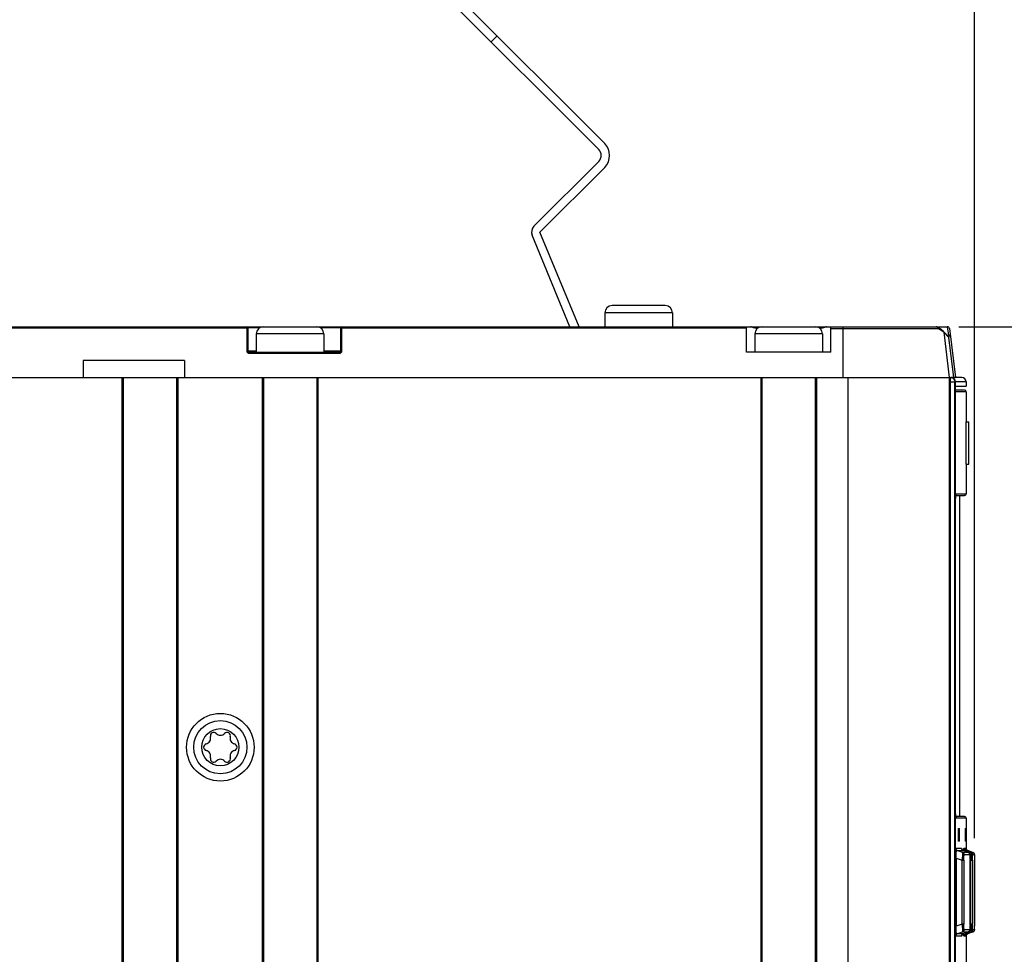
# Model space of a CAD drawing. Header units: millimetres. Extents: x 0 to 594, y 0 to 420.
# Tile 31 of 80: x 225 to 249, y 251 to 273. Entities that reach past the tile are written whole.
import ezdxf

# ---------------------------------------------------------------- set-up
doc = ezdxf.new("R2010")
doc.units = ezdxf.units.MM
doc.header["$LTSCALE"] = 32.67
doc.layers.get('0').update_dxf_attribs({"linetype": 'CONTINUOUS'})
doc.styles.get("Standard").update_dxf_attribs({"font": 'myriadpro-light.otf'})
doc.dimstyles.new('DIMSTYLE_2', dxfattribs={"dimtxt": 2.6, "dimasz": 3.5, "dimexe": 1, "dimexo": 0, "dimgap": 0.65, "dimtad": 1, "dimdec": 1, "dimdsep": 46, "dimtxsty": 'STANDARD', "dimblk": '_FILLED', "dimblk1": '_FILLED', "dimblk2": '_FILLED', "dimcen": 0.09, "dimclrt": 5, "dimadec": 0, "dimazin": 0, "dimtp": 0.5, "dimtm": 0.5, "dimtfac": 1, "dimtdec": 1, "dimtofl": 0, "dimtmove": 0, "dimatfit": 3, "dimldrblk": '_FILLED', "dimfxl": 1, "dimtolj": 1, "dimarcsym": 0})
doc.dimstyles.new('DIMSTYLE_4', dxfattribs={"dimtxt": 2.6, "dimasz": 3.5, "dimexe": 1, "dimexo": 0, "dimgap": 0.65, "dimtad": 1, "dimdec": 1, "dimdsep": 46, "dimtxsty": 'STANDARD', "dimblk": '_FILLED', "dimblk1": '_FILLED', "dimblk2": '_FILLED', "dimcen": 0.09, "dimclrt": 5, "dimadec": 0, "dimazin": 0, "dimtp": 0.8, "dimtm": 0.8, "dimtfac": 1, "dimtdec": 1, "dimtofl": 0, "dimtmove": 0, "dimatfit": 3, "dimldrblk": '_FILLED', "dimfxl": 1, "dimtolj": 1, "dimarcsym": 0})

# ---------------------------------------------------------------- blocks, each defined once
blk = doc.blocks.new('_FILLED')
at = {"color": 0, "linetype": 'BYBLOCK'}
blk.add_solid([(0, 0), (-1, 0.1429), (-1, -0.1429)], dxfattribs=at)
blk = doc.blocks.new('*D9')
at = {"color": 2, "linetype": 'CONTINUOUS'}
for p, q in [((199.576, 273.39), (199.576, 293.263)), ((247.978, 253.442), (247.978, 293.263)), ((199.576, 292.263), (223.777, 292.263)), ((247.978, 292.263), (223.777, 292.263))]:
    blk.add_line(p, q, dxfattribs=at)
at = {"color": 2, "linetype": 'CONTINUOUS', "xscale": 3.5, "yscale": 3.5, "zscale": 3.5, "rotation": 180}
blk.add_blockref('_FILLED', (199.576, 292.263), dxfattribs=at)
at = {"color": 2, "linetype": 'CONTINUOUS', "xscale": 3.5, "yscale": 3.5, "zscale": 3.5}
blk.add_blockref('_FILLED', (247.978, 292.263), dxfattribs=at)
at = {"color": 5, "linetype": 'CONTINUOUS', "insert": (225.154, 295.513), "char_height": 2.6, "width": 8.34466, "attachment_point": 3, "line_spacing_factor": 0.9}
blk.add_mtext('242\\P[9.53]\\P ', dxfattribs=at)
blk = doc.blocks.new('*D10')
at = {"color": 2, "linetype": 'CONTINUOUS'}
for p, q in [((236.394, 273.841), (271.285, 273.841)), ((270.285, 273.841), (270.285, 213.592)), ((270.285, 153.343), (270.285, 213.592)), ((211.719, 153.343), (271.285, 153.343))]:
    blk.add_line(p, q, dxfattribs=at)
at = {"color": 2, "linetype": 'CONTINUOUS', "xscale": 3.5, "yscale": 3.5, "zscale": 3.5}
for p, rotation in [((270.285, 273.841), 90), ((270.285, 153.343), 270)]:
    blk.add_blockref('_FILLED', p, dxfattribs=dict(at, rotation=rotation))
at = {"color": 5, "linetype": 'CONTINUOUS', "insert": (267.035, 215.062), "char_height": 2.6, "width": 8.34466, "attachment_point": 3, "rotation": 90, "line_spacing_factor": 0.9}
blk.add_mtext('602\\P[23.7]', dxfattribs=at)
blk = doc.blocks.new('*D12')
at = {"color": 2, "linetype": 'CONTINUOUS'}
for p, q in [((247.607, 265.543), (261.325, 265.543)), ((260.325, 265.543), (260.325, 219.543)), ((260.325, 173.543), (260.325, 219.543)), ((248.493, 173.543), (261.325, 173.543))]:
    blk.add_line(p, q, dxfattribs=at)
at = {"color": 2, "linetype": 'CONTINUOUS', "xscale": 3.5, "yscale": 3.5, "zscale": 3.5}
for p, rotation in [((260.325, 265.543), 90), ((260.325, 173.543), 270)]:
    blk.add_blockref('_FILLED', p, dxfattribs=dict(at, rotation=rotation))
at = {"color": 5, "linetype": 'CONTINUOUS', "insert": (257.075, 220.097), "char_height": 2.6, "width": 10.2253, "attachment_point": 3, "rotation": 90, "line_spacing_factor": 0.9}
blk.add_mtext('460\\P[18.11]', dxfattribs=at)

msp = doc.modelspace()

# ---------------------------------------------------------------- linework, layer by layer
at = {"color": 7, "linetype": 'CONTINUOUS'}
for p, q in [((239.222, 269.881), (235.262, 273.841)), ((239.08, 269.739), (235.121, 273.699)), ((236.676, 272.426), (236.535, 272.285)), ((237.549, 267.925), (239.08, 269.457)), ((237.69, 267.783), (239.222, 269.315)), ((238.618, 265.543), (237.69, 267.783)), ((238.401, 265.543), (237.505, 267.707)), ((240.656, 266.043), (239.396, 266.043)), ((239.226, 265.873), (239.226, 265.543)), ((240.826, 265.873), (239.226, 265.873)), ((240.826, 265.873), (240.826, 265.543)), ((200.076, 265.543), (247.331, 265.543)), ((202.902, 265.521), (230.75, 265.521)), ((230.75, 265.543), (230.75, 264.973)), ((230.755, 265.52), (230.75, 265.521)), ((230.761, 265.52), (230.755, 265.52)), ((230.766, 265.52), (230.761, 265.52)), ((230.77, 265.519), (230.766, 265.52)), ((230.773, 265.519), (230.77, 265.519)), ((230.775, 265.518), (230.773, 265.519)), ((230.776, 265.517), (230.775, 265.518)), ((230.776, 265.517), (230.776, 264.969)), ((231.055, 265.517), (230.776, 265.517)), ((232.976, 265.517), (232.496, 265.517)), ((232.976, 265.518), (232.978, 265.519)), ((232.976, 265.517), (232.976, 265.518)), ((232.976, 264.969), (232.976, 265.517)), ((232.978, 265.519), (232.981, 265.519)), ((232.981, 265.519), (232.985, 265.52)), ((232.985, 265.52), (232.99, 265.52)), ((232.99, 265.52), (232.996, 265.52)), ((232.996, 265.52), (233.002, 265.521)), ((233.002, 264.973), (233.002, 265.543)), ((233.002, 265.521), (242.576, 265.521)), ((242.576, 264.943), (242.576, 265.543)), ((242.697, 265.538), (242.683, 265.543)), ((242.713, 265.532), (242.697, 265.538)), ((242.73, 265.527), (242.713, 265.532)), ((242.747, 265.521), (242.73, 265.527)), ((242.765, 265.516), (242.747, 265.521)), ((242.784, 265.511), (242.765, 265.516)), ((242.804, 265.506), (242.784, 265.511)), ((242.825, 265.501), (242.804, 265.506)), ((242.832, 265.5), (242.825, 265.501)), ((244.326, 265.501), (244.319, 265.5)), ((244.347, 265.506), (244.326, 265.501)), ((244.367, 265.511), (244.347, 265.506)), ((244.386, 265.516), (244.367, 265.511)), ((244.404, 265.521), (244.386, 265.516)), ((244.422, 265.527), (244.404, 265.521)), ((244.438, 265.532), (244.422, 265.527)), ((244.454, 265.538), (244.438, 265.532)), ((244.469, 265.543), (244.454, 265.538)), ((244.576, 264.943), (244.576, 265.543)), ((244.576, 265.499), (247.109, 265.499)), ((244.868, 264.343), (244.868, 265.543)), ((247.073, 265.543), (247.065, 265.543)), ((247.081, 265.54), (247.073, 265.543)), ((247.083, 265.539), (247.081, 265.54)), ((247.14, 265.509), (247.083, 265.539)), ((247.089, 265.536), (247.083, 265.539)), ((247.095, 265.531), (247.089, 265.536)), ((247.101, 265.524), (247.095, 265.531)), ((247.105, 265.517), (247.101, 265.524)), ((247.108, 265.508), (247.105, 265.517)), ((247.109, 265.499), (247.108, 265.508)), ((247.165, 265.47), (247.109, 265.499)), ((247.194, 265.474), (247.14, 265.509)), ((247.212, 265.441), (247.165, 265.47)), ((247.234, 265.44), (247.194, 265.474)), ((247.248, 265.411), (247.212, 265.441)), ((247.236, 265.438), (247.234, 265.44)), ((247.347, 265.328), (247.234, 265.44)), ((247.242, 265.43), (247.236, 265.438)), ((247.246, 265.421), (247.242, 265.43)), ((247.248, 265.411), (247.246, 265.421)), ((247.331, 265.543), (247.356, 265.343)), ((247.381, 265.499), (247.523, 264.343)), ((230.976, 265.373), (230.976, 264.943)), ((232.576, 265.373), (230.976, 265.373)), ((232.576, 265.373), (232.576, 264.943)), ((242.776, 265.373), (242.776, 264.943)), ((244.376, 265.373), (242.776, 265.373)), ((244.376, 265.373), (244.376, 264.943)), ((247.248, 265.411), (247.377, 264.343)), ((247.362, 265.297), (247.248, 265.411)), ((247.331, 265.343), (247.356, 265.343)), ((247.347, 265.328), (247.351, 265.323)), ((247.351, 265.323), (247.357, 265.315)), ((247.365, 265.343), (247.356, 265.343)), ((247.357, 265.315), (247.36, 265.306)), ((247.36, 265.306), (247.362, 265.297)), ((247.362, 265.297), (247.481, 264.343)), ((247.373, 265.34), (247.365, 265.343)), ((247.381, 265.336), (247.373, 265.34)), ((247.389, 265.331), (247.381, 265.336)), ((247.395, 265.324), (247.389, 265.331)), ((247.4, 265.316), (247.395, 265.324)), ((247.404, 265.308), (247.4, 265.316)), ((247.406, 265.298), (247.404, 265.308)), ((230.75, 264.973), (230.751, 264.962)), ((230.756, 264.972), (230.75, 264.973)), ((230.751, 264.962), (230.754, 264.953)), ((230.763, 264.972), (230.756, 264.972)), ((230.768, 264.972), (230.763, 264.972)), ((230.772, 264.971), (230.768, 264.972)), ((230.775, 264.97), (230.772, 264.971)), ((230.776, 264.969), (230.775, 264.97)), ((230.976, 264.969), (230.776, 264.969)), ((232.976, 264.969), (232.576, 264.969)), ((232.976, 264.97), (232.979, 264.971)), ((232.976, 264.969), (232.976, 264.97)), ((232.979, 264.971), (232.983, 264.972)), ((232.983, 264.972), (232.989, 264.972)), ((232.989, 264.972), (232.995, 264.972)), ((232.995, 264.972), (233.002, 264.973)), ((232.998, 264.953), (233.001, 264.962)), ((233.001, 264.962), (233.002, 264.973)), ((226.876, 264.743), (226.876, 264.343)), ((229.276, 264.743), (226.876, 264.743)), ((229.276, 264.743), (229.276, 264.343)), ((230.754, 264.953), (230.758, 264.944)), ((230.758, 264.944), (230.765, 264.936)), ((230.765, 264.936), (230.773, 264.929)), ((230.773, 264.929), (230.782, 264.924)), ((230.782, 264.924), (230.791, 264.921)), ((230.791, 264.921), (230.802, 264.921)), ((230.802, 264.943), (230.802, 264.921)), ((230.802, 264.943), (232.95, 264.943)), ((230.802, 264.921), (232.95, 264.921)), ((232.95, 264.943), (232.95, 264.921)), ((232.95, 264.921), (232.96, 264.921)), ((232.96, 264.921), (232.969, 264.924)), ((232.969, 264.924), (232.978, 264.929)), ((232.978, 264.929), (232.986, 264.936)), ((232.986, 264.936), (232.993, 264.944)), ((232.993, 264.944), (232.998, 264.953)), ((244.576, 264.943), (242.576, 264.943)), ((199.796, 264.343), (247.523, 264.343)), ((227.796, 264.343), (227.796, 174.003)), ((227.824, 264.343), (227.824, 174.003)), ((229.087, 264.343), (229.087, 174.003)), ((229.116, 264.343), (229.116, 174.003)), ((231.116, 264.343), (231.116, 174.003)), ((231.144, 264.343), (231.144, 174.003)), ((232.407, 264.343), (232.407, 174.003)), ((232.436, 264.343), (232.436, 174.003)), ((242.916, 264.343), (242.916, 174.003)), ((242.944, 264.343), (242.944, 174.003)), ((244.207, 264.343), (244.207, 174.003)), ((244.236, 264.343), (244.236, 174.003)), ((244.976, 264.343), (244.976, 174.003)), ((247.376, 264.343), (247.376, 174.003)), ((247.408, 238.148), (247.408, 264.343)), ((247.408, 264.343), (247.423, 264.342)), ((247.434, 264.342), (247.417, 264.343)), ((247.423, 264.342), (247.439, 264.338)), ((247.433, 264.342), (247.448, 264.338)), ((247.45, 264.338), (247.434, 264.342)), ((247.678, 264.341), (247.436, 264.341)), ((247.439, 264.338), (247.453, 264.332)), ((247.448, 264.338), (247.462, 264.332)), ((247.466, 264.331), (247.45, 264.338)), ((247.453, 264.332), (247.466, 264.324)), ((247.462, 264.332), (247.474, 264.325)), ((247.48, 264.321), (247.466, 264.331)), ((247.466, 264.324), (247.478, 264.314)), ((247.476, 264.324), (247.487, 264.314)), ((247.478, 264.314), (247.488, 264.302)), ((247.493, 264.309), (247.48, 264.321)), ((247.487, 264.314), (247.497, 264.302)), ((247.488, 264.302), (247.496, 264.289)), ((247.503, 264.295), (247.493, 264.309)), ((247.496, 264.289), (247.502, 264.274)), ((247.497, 264.302), (247.505, 264.289)), ((247.502, 264.274), (247.506, 264.259)), ((247.51, 264.28), (247.503, 264.295)), ((247.505, 264.289), (247.511, 264.274)), ((247.506, 264.259), (247.507, 264.243)), ((247.515, 264.263), (247.51, 264.28)), ((247.511, 264.274), (247.515, 264.259)), ((247.517, 264.247), (247.515, 264.263)), ((247.515, 264.259), (247.516, 264.243)), ((247.376, 264.243), (247.517, 264.243)), ((247.507, 238.243), (247.507, 264.243)), ((247.516, 264.243), (247.516, 238.243)), ((247.517, 264.243), (247.517, 264.247)), ((247.517, 264.243), (247.517, 238.243)), ((247.778, 264.241), (247.517, 264.241)), ((247.517, 264.141), (247.778, 264.141)), ((247.738, 264.043), (247.517, 264.043)), ((247.778, 264.241), (247.778, 264.141)), ((247.778, 264.003), (247.517, 264.003)), ((247.778, 264.003), (247.778, 263.293)), ((247.769, 263.293), (247.769, 262.293)), ((247.769, 263.293), (247.838, 263.293)), ((247.83, 263.293), (247.83, 262.293)), ((247.838, 262.293), (247.838, 263.293)), ((247.769, 262.293), (247.838, 262.293)), ((247.778, 262.293), (247.778, 261.593)), ((247.517, 261.553), (247.738, 261.553)), ((247.525, 261.413), (247.528, 261.486)), ((247.527, 261.463), (247.528, 261.474)), ((247.528, 261.486), (247.534, 261.544)), ((247.528, 261.474), (247.529, 261.485)), ((247.529, 261.495), (247.53, 261.505)), ((247.529, 261.485), (247.529, 261.495)), ((247.531, 261.514), (247.532, 261.522)), ((247.532, 261.522), (247.533, 261.53)), ((247.533, 261.53), (247.534, 261.537)), ((247.534, 261.544), (247.541, 261.581)), ((247.534, 261.544), (247.535, 261.55)), ((247.534, 261.537), (247.534, 261.544)), ((247.535, 261.55), (247.536, 261.555)), ((247.537, 261.56), (247.538, 261.564)), ((247.538, 261.564), (247.539, 261.567)), ((247.542, 261.573), (247.539, 261.57)), ((247.539, 261.569), (247.54, 261.571)), ((247.539, 261.567), (247.539, 261.569)), ((247.54, 261.571), (247.54, 261.571)), ((247.541, 261.581), (247.548, 261.593)), ((247.548, 261.593), (247.542, 261.573)), ((247.548, 261.593), (247.778, 261.593)), ((247.628, 253.953), (247.628, 261.553)), ((247.524, 261.333), (247.525, 261.413)), ((247.524, 261.381), (247.525, 261.396)), ((247.524, 261.35), (247.524, 261.366)), ((247.524, 261.333), (247.524, 261.35)), ((247.524, 254.156), (247.524, 261.333)), ((247.524, 261.333), (247.524, 261.333)), ((247.525, 261.41), (247.526, 261.424)), ((247.525, 261.396), (247.525, 261.41)), ((247.526, 261.424), (247.526, 261.438)), ((247.525, 254.094), (247.524, 254.173)), ((247.524, 254.173), (247.524, 254.173)), ((247.524, 254.139), (247.524, 254.156)), ((247.525, 254.106), (247.524, 254.122)), ((247.525, 254.091), (247.525, 254.106)), ((247.528, 254.021), (247.525, 254.094)), ((247.526, 254.076), (247.525, 254.091)), ((247.526, 254.062), (247.526, 254.076)), ((247.528, 254.036), (247.527, 254.049)), ((247.528, 254.025), (247.528, 254.036)), ((247.529, 254.013), (247.528, 254.025)), ((247.534, 253.963), (247.528, 254.021)), ((247.53, 254.003), (247.529, 254.013)), ((247.531, 253.993), (247.53, 254.003)), ((247.532, 253.984), (247.531, 253.993)), ((247.533, 253.976), (247.532, 253.984)), ((247.534, 253.968), (247.533, 253.976)), ((247.535, 253.961), (247.534, 253.968)), ((247.541, 253.926), (247.534, 253.963)), ((247.536, 253.955), (247.535, 253.961)), ((247.537, 253.95), (247.536, 253.955)), ((247.738, 253.953), (247.536, 253.953)), ((247.537, 253.945), (247.537, 253.95)), ((247.538, 253.941), (247.537, 253.945)), ((247.539, 253.938), (247.538, 253.941)), ((247.54, 253.936), (247.539, 253.938)), ((247.539, 253.936), (247.543, 253.933)), ((247.54, 253.935), (247.54, 253.936)), ((247.54, 253.935), (247.54, 253.935)), ((247.548, 253.913), (247.541, 253.926)), ((247.543, 253.933), (247.548, 253.913)), ((247.778, 253.913), (247.548, 253.913)), ((247.778, 253.913), (247.778, 253.187)), ((247.585, 253.653), (247.584, 253.633)), ((247.584, 253.633), (247.584, 253.413)), ((247.586, 253.668), (247.585, 253.653)), ((247.587, 253.673), (247.586, 253.668)), ((247.587, 253.673), (247.62, 253.673)), ((247.602, 253.668), (247.6, 253.673)), ((247.603, 253.653), (247.602, 253.668)), ((247.603, 253.633), (247.603, 253.653)), ((247.603, 253.633), (247.603, 253.413)), ((247.623, 253.633), (247.603, 253.633)), ((247.622, 253.668), (247.62, 253.673)), ((247.623, 253.654), (247.622, 253.668)), ((247.623, 253.633), (247.623, 253.654)), ((247.623, 253.413), (247.623, 253.633)), ((247.752, 253.653), (247.751, 253.633)), ((247.751, 253.633), (247.751, 253.413)), ((247.764, 253.633), (247.751, 253.633)), ((247.753, 253.673), (247.752, 253.668)), ((247.752, 253.668), (247.752, 253.653)), ((247.753, 253.673), (247.764, 253.673)), ((247.764, 253.668), (247.764, 253.673)), ((247.764, 253.653), (247.764, 253.668)), ((247.764, 253.633), (247.764, 253.653)), ((247.764, 253.413), (247.764, 253.633)), ((247.584, 253.413), (247.585, 253.393)), ((247.585, 253.393), (247.586, 253.379)), ((247.586, 253.379), (247.587, 253.373)), ((247.62, 253.373), (247.587, 253.373)), ((247.6, 253.373), (247.602, 253.379)), ((247.602, 253.379), (247.603, 253.394)), ((247.603, 253.394), (247.603, 253.413)), ((247.603, 253.413), (247.623, 253.413)), ((247.62, 253.373), (247.622, 253.379)), ((247.622, 253.379), (247.623, 253.393)), ((247.623, 253.393), (247.623, 253.413)), ((247.751, 253.413), (247.752, 253.393)), ((247.751, 253.413), (247.764, 253.413)), ((247.752, 253.393), (247.752, 253.379)), ((247.752, 253.379), (247.753, 253.373)), ((247.764, 253.373), (247.753, 253.373)), ((247.764, 253.393), (247.764, 253.413)), ((247.764, 253.379), (247.764, 253.393)), ((247.764, 253.373), (247.764, 253.379)), ((247.517, 253.184), (247.519, 253.194)), ((247.519, 253.194), (247.527, 253.205)), ((247.532, 253.182), (247.527, 253.205)), ((247.527, 253.205), (247.668, 253.205)), ((247.545, 253.162), (247.532, 253.182)), ((247.539, 253.063), (247.541, 253.087)), ((247.541, 253.087), (247.544, 253.109)), ((247.544, 253.109), (247.547, 253.126)), ((247.566, 253.149), (247.545, 253.162)), ((247.547, 253.126), (247.552, 253.139)), ((247.552, 253.139), (247.558, 253.147)), ((247.558, 253.147), (247.566, 253.149)), ((247.566, 253.149), (247.707, 253.149)), ((247.692, 253.105), (247.566, 253.149)), ((247.668, 253.205), (247.673, 253.182)), ((247.668, 253.205), (247.673, 253.193)), ((247.673, 253.193), (247.674, 253.181)), ((247.674, 253.183), (247.673, 253.183)), ((247.673, 253.182), (247.687, 253.162)), ((247.674, 253.182), (247.674, 253.183)), ((247.675, 253.179), (247.674, 253.182)), ((247.677, 253.176), (247.675, 253.179)), ((247.68, 253.17), (247.677, 253.176)), ((247.685, 253.164), (247.68, 253.17)), ((247.691, 253.158), (247.685, 253.164)), ((247.687, 253.162), (247.707, 253.149)), ((247.7, 253.153), (247.691, 253.158)), ((247.692, 253.094), (247.691, 253.067)), ((247.692, 253.105), (247.692, 253.094)), ((247.713, 253.092), (247.692, 253.105)), ((247.826, 253.105), (247.692, 253.105)), ((247.707, 253.149), (247.7, 253.153)), ((247.707, 253.149), (247.707, 253.149)), ((247.827, 253.105), (247.708, 253.149)), ((247.726, 253.072), (247.713, 253.092)), ((247.721, 253.144), (247.722, 253.161)), ((247.722, 253.161), (247.725, 253.194)), ((247.725, 253.194), (247.728, 253.205)), ((247.731, 253.048), (247.726, 253.072)), ((247.733, 253.181), (247.728, 253.205)), ((247.728, 253.205), (247.775, 253.205)), ((247.747, 253.162), (247.733, 253.181)), ((247.767, 253.149), (247.747, 253.162)), ((247.757, 253.13), (247.76, 253.142)), ((247.76, 253.142), (247.767, 253.149)), ((247.767, 253.149), (247.814, 253.149)), ((247.89, 253.105), (247.767, 253.149)), ((247.775, 253.205), (247.775, 253.193)), ((247.775, 253.205), (247.78, 253.182)), ((247.775, 253.198), (247.775, 253.199)), ((247.775, 253.199), (247.775, 253.199)), ((247.776, 253.196), (247.775, 253.198)), ((247.776, 253.193), (247.776, 253.196)), ((247.777, 253.19), (247.776, 253.193)), ((247.778, 253.185), (247.777, 253.19)), ((247.781, 253.18), (247.778, 253.185)), ((247.78, 253.182), (247.794, 253.162)), ((247.784, 253.174), (247.781, 253.18)), ((247.787, 253.169), (247.784, 253.174)), ((247.792, 253.163), (247.787, 253.169)), ((247.797, 253.158), (247.792, 253.163)), ((247.794, 253.162), (247.814, 253.149)), ((247.804, 253.154), (247.797, 253.158)), ((247.811, 253.15), (247.804, 253.154)), ((247.814, 253.149), (247.811, 253.15)), ((247.814, 253.149), (247.814, 253.149)), ((247.935, 253.105), (247.814, 253.149)), ((247.826, 253.105), (247.847, 253.092)), ((247.827, 253.105), (247.826, 253.105)), ((247.832, 253.102), (247.827, 253.105)), ((247.841, 253.097), (247.832, 253.102)), ((247.849, 253.09), (247.841, 253.097)), ((247.847, 253.092), (247.86, 253.072)), ((247.855, 253.083), (247.849, 253.09)), ((247.859, 253.076), (247.855, 253.083)), ((247.863, 253.069), (247.859, 253.076)), ((247.86, 253.072), (247.865, 253.048)), ((247.865, 253.063), (247.863, 253.069)), ((247.89, 253.105), (247.893, 253.094)), ((247.911, 253.092), (247.89, 253.105)), ((247.935, 253.105), (247.89, 253.105)), ((247.893, 253.094), (247.894, 253.067)), ((247.925, 253.072), (247.911, 253.092)), ((247.93, 253.048), (247.925, 253.072)), ((247.936, 253.104), (247.935, 253.105)), ((247.935, 253.105), (247.955, 253.092)), ((247.935, 253.105), (247.935, 253.105)), ((247.943, 253.101), (247.936, 253.104)), ((247.949, 253.097), (247.943, 253.101)), ((247.954, 253.093), (247.949, 253.097)), ((247.959, 253.088), (247.954, 253.093)), ((247.955, 253.092), (247.969, 253.072)), ((247.963, 253.083), (247.959, 253.088)), ((247.966, 253.078), (247.963, 253.083)), ((247.969, 253.073), (247.966, 253.078)), ((247.971, 253.068), (247.969, 253.073)), ((247.969, 253.072), (247.974, 253.049)), ((247.517, 252.969), (247.542, 252.969)), ((247.539, 253.035), (247.539, 253.063)), ((247.54, 253.003), (247.539, 253.035)), ((247.542, 252.969), (247.54, 253.003)), ((247.542, 252.969), (247.542, 251.357)), ((247.542, 252.969), (247.679, 252.921)), ((247.684, 252.977), (247.679, 252.921)), ((247.679, 251.405), (247.679, 252.921)), ((247.679, 252.921), (247.719, 252.921)), ((247.688, 253.027), (247.684, 252.977)), ((247.691, 253.067), (247.688, 253.027)), ((247.719, 252.921), (247.72, 252.972)), ((247.719, 252.921), (247.719, 251.405)), ((247.72, 252.972), (247.722, 253.012)), ((247.722, 253.012), (247.726, 253.038)), ((247.726, 253.038), (247.731, 253.048)), ((247.865, 253.048), (247.731, 253.048)), ((247.866, 253.057), (247.865, 253.063)), ((247.865, 253.048), (247.869, 253.038)), ((247.868, 253.051), (247.866, 253.057)), ((247.868, 253.045), (247.868, 253.051)), ((247.869, 253.038), (247.868, 253.045)), ((247.87, 253.031), (247.869, 253.038)), ((247.869, 253.038), (247.871, 253.01)), ((247.871, 253.022), (247.87, 253.031)), ((247.871, 253.013), (247.871, 253.022)), ((247.872, 253.003), (247.871, 253.013)), ((247.871, 253.01), (247.873, 252.967)), ((247.872, 252.991), (247.872, 253.003)), ((247.873, 252.979), (247.872, 252.991)), ((247.873, 252.965), (247.873, 252.979)), ((247.873, 252.967), (247.874, 252.914)), ((247.873, 252.951), (247.873, 252.965)), ((247.874, 252.914), (247.874, 252.935)), ((247.874, 252.923), (247.885, 252.919)), ((247.874, 251.409), (247.874, 252.914)), ((247.874, 252.914), (247.874, 252.914)), ((247.889, 252.976), (247.885, 252.919)), ((247.885, 251.408), (247.885, 252.919)), ((247.885, 252.919), (247.924, 252.919)), ((247.892, 253.026), (247.889, 252.976)), ((247.894, 253.067), (247.892, 253.026)), ((247.924, 252.919), (247.925, 252.971)), ((247.924, 252.919), (247.924, 251.408)), ((247.925, 252.971), (247.926, 253.012)), ((247.926, 253.012), (247.928, 253.039)), ((247.928, 253.039), (247.93, 253.049)), ((247.974, 253.049), (247.93, 253.049)), ((247.972, 253.064), (247.971, 253.068)), ((247.973, 253.059), (247.972, 253.064)), ((247.974, 253.056), (247.973, 253.059)), ((247.974, 253.053), (247.974, 253.056)), ((247.974, 253.051), (247.974, 253.053)), ((247.974, 253.05), (247.974, 253.051)), ((247.975, 253.038), (247.974, 253.05)), ((247.975, 253.046), (247.975, 253.048)), ((247.975, 253.04), (247.975, 253.044)), ((247.975, 253.035), (247.975, 253.04)), ((247.975, 253.038), (247.975, 253.01)), ((247.975, 253.016), (247.975, 252.968)), ((247.975, 252.989), (247.975, 251.357)), ((247.542, 251.357), (247.517, 251.357)), ((247.539, 251.292), (247.54, 251.323)), ((247.539, 251.264), (247.539, 251.292)), ((247.541, 251.239), (247.539, 251.264)), ((247.54, 251.323), (247.542, 251.357)), ((247.544, 251.218), (247.541, 251.239)), ((247.679, 251.405), (247.542, 251.357)), ((247.547, 251.201), (247.544, 251.218)), ((247.566, 251.178), (247.692, 251.222)), ((247.679, 251.405), (247.684, 251.348)), ((247.719, 251.405), (247.679, 251.405)), ((247.684, 251.348), (247.688, 251.299)), ((247.688, 251.299), (247.691, 251.259)), ((247.691, 251.259), (247.692, 251.233)), ((247.692, 251.222), (247.712, 251.235)), ((247.692, 251.233), (247.692, 251.222)), ((247.692, 251.222), (247.826, 251.222)), ((247.827, 251.222), (247.708, 251.178)), ((247.712, 251.235), (247.726, 251.254)), ((247.72, 251.356), (247.719, 251.405)), ((247.722, 251.316), (247.72, 251.356)), ((247.726, 251.289), (247.722, 251.316)), ((247.731, 251.278), (247.726, 251.289)), ((247.726, 251.254), (247.731, 251.278)), ((247.731, 251.278), (247.865, 251.278)), ((247.767, 251.178), (247.89, 251.222)), ((247.935, 251.222), (247.814, 251.178)), ((247.847, 251.235), (247.826, 251.222)), ((247.826, 251.222), (247.827, 251.222)), ((247.827, 251.222), (247.832, 251.224)), ((247.832, 251.224), (247.841, 251.23)), ((247.841, 251.23), (247.849, 251.237)), ((247.861, 251.255), (247.847, 251.235)), ((247.849, 251.237), (247.855, 251.244)), ((247.855, 251.244), (247.86, 251.252)), ((247.86, 251.252), (247.863, 251.258)), ((247.865, 251.278), (247.861, 251.255)), ((247.863, 251.258), (247.865, 251.265)), ((247.869, 251.288), (247.865, 251.278)), ((247.865, 251.265), (247.867, 251.271)), ((247.867, 251.271), (247.868, 251.277)), ((247.868, 251.277), (247.869, 251.283)), ((247.871, 251.316), (247.869, 251.288)), ((247.869, 251.29), (247.87, 251.297)), ((247.869, 251.283), (247.869, 251.29)), ((247.87, 251.297), (247.871, 251.306)), ((247.873, 251.359), (247.871, 251.316)), ((247.871, 251.315), (247.872, 251.325)), ((247.871, 251.306), (247.871, 251.315)), ((247.872, 251.337), (247.873, 251.349)), ((247.872, 251.325), (247.872, 251.337)), ((247.874, 251.413), (247.873, 251.359)), ((247.873, 251.363), (247.873, 251.377)), ((247.873, 251.349), (247.873, 251.363)), ((247.874, 251.413), (247.874, 251.413)), ((247.874, 251.393), (247.874, 251.409)), ((247.885, 251.408), (247.874, 251.404)), ((247.885, 251.408), (247.889, 251.35)), ((247.924, 251.408), (247.885, 251.408)), ((247.889, 251.35), (247.892, 251.299)), ((247.89, 251.222), (247.911, 251.234)), ((247.893, 251.232), (247.89, 251.222)), ((247.89, 251.222), (247.935, 251.222)), ((247.892, 251.299), (247.894, 251.259)), ((247.894, 251.259), (247.893, 251.232)), ((247.911, 251.234), (247.925, 251.254)), ((247.925, 251.357), (247.924, 251.408)), ((247.926, 251.316), (247.925, 251.357)), ((247.925, 251.254), (247.93, 251.278)), ((247.928, 251.289), (247.926, 251.316)), ((247.93, 251.278), (247.928, 251.289)), ((247.93, 251.278), (247.974, 251.278)), ((247.956, 251.235), (247.935, 251.222)), ((247.935, 251.222), (247.937, 251.223)), ((247.935, 251.222), (247.935, 251.222)), ((247.937, 251.223), (247.944, 251.226)), ((247.944, 251.226), (247.95, 251.23)), ((247.95, 251.23), (247.956, 251.235)), ((247.969, 251.255), (247.956, 251.235)), ((247.956, 251.235), (247.96, 251.24)), ((247.96, 251.24), (247.964, 251.245)), ((247.964, 251.245), (247.967, 251.25)), ((247.967, 251.25), (247.97, 251.255)), ((247.974, 251.278), (247.969, 251.255)), ((247.97, 251.255), (247.972, 251.261)), ((247.972, 251.261), (247.973, 251.265)), ((247.973, 251.265), (247.974, 251.269)), ((247.975, 251.288), (247.974, 251.278)), ((247.974, 251.277), (247.975, 251.279)), ((247.974, 251.276), (247.974, 251.277)), ((247.974, 251.274), (247.974, 251.276)), ((247.974, 251.272), (247.974, 251.274)), ((247.974, 251.269), (247.974, 251.272)), ((247.975, 251.308), (247.976, 251.385)), ((247.975, 251.287), (247.975, 251.315)), ((247.975, 251.283), (247.975, 251.287)), ((247.975, 251.281), (247.975, 251.283)), ((247.975, 251.279), (247.975, 251.281)), ((247.519, 251.133), (247.517, 251.143)), ((247.527, 251.121), (247.519, 251.133)), ((247.527, 251.121), (247.531, 251.145)), ((247.668, 251.121), (247.527, 251.121)), ((247.531, 251.145), (247.545, 251.165)), ((247.545, 251.165), (247.566, 251.178)), ((247.552, 251.188), (247.547, 251.201)), ((247.558, 251.18), (247.552, 251.188)), ((247.566, 251.178), (247.558, 251.18)), ((247.707, 251.178), (247.566, 251.178)), ((247.673, 251.145), (247.668, 251.121)), ((247.673, 251.133), (247.668, 251.121)), ((247.687, 251.165), (247.673, 251.145)), ((247.674, 251.146), (247.673, 251.133)), ((247.674, 251.144), (247.673, 251.143)), ((247.673, 251.143), (247.674, 251.143)), ((247.674, 251.145), (247.675, 251.148)), ((247.674, 251.143), (247.674, 251.145)), ((247.675, 251.148), (247.677, 251.152)), ((247.677, 251.152), (247.68, 251.157)), ((247.68, 251.157), (247.685, 251.163)), ((247.685, 251.163), (247.692, 251.169)), ((247.707, 251.178), (247.687, 251.165)), ((247.692, 251.169), (247.7, 251.174)), ((247.7, 251.174), (247.707, 251.178)), ((247.707, 251.178), (247.707, 251.178)), ((247.722, 251.167), (247.721, 251.183)), ((247.725, 251.133), (247.722, 251.167)), ((247.728, 251.121), (247.725, 251.133)), ((247.728, 251.121), (247.733, 251.145)), ((247.775, 251.121), (247.728, 251.121)), ((247.733, 251.145), (247.746, 251.165)), ((247.746, 251.165), (247.767, 251.178)), ((247.759, 251.186), (247.757, 251.196)), ((247.767, 251.178), (247.759, 251.186)), ((247.814, 251.178), (247.767, 251.178)), ((247.78, 251.145), (247.775, 251.121)), ((247.775, 251.133), (247.775, 251.121)), ((247.775, 251.128), (247.776, 251.131)), ((247.776, 251.133), (247.777, 251.137)), ((247.776, 251.131), (247.776, 251.133)), ((247.777, 251.137), (247.778, 251.142)), ((247.778, 251.142), (247.781, 251.147)), ((247.778, 251.139), (247.779, 251.143)), ((247.778, 251.139), (247.778, 250.133)), ((247.779, 251.143), (247.781, 251.148)), ((247.794, 251.165), (247.78, 251.145)), ((247.781, 251.147), (247.784, 251.153)), ((247.784, 251.153), (247.787, 251.158)), ((247.784, 251.153), (247.787, 251.158)), ((247.787, 251.158), (247.792, 251.163)), ((247.787, 251.158), (247.791, 251.162)), ((247.791, 251.162), (247.795, 251.167)), ((247.792, 251.163), (247.798, 251.168)), ((247.814, 251.178), (247.794, 251.165)), ((247.795, 251.167), (247.801, 251.171)), ((247.798, 251.168), (247.804, 251.173)), ((247.801, 251.171), (247.807, 251.174)), ((247.804, 251.173), (247.811, 251.176)), ((247.807, 251.174), (247.813, 251.177)), ((247.811, 251.176), (247.814, 251.178)), ((247.813, 251.177), (247.814, 251.178)), ((247.814, 251.178), (247.814, 251.178))]:
    msp.add_line(p, q, dxfattribs=at)
for radius in [0.8, 0.63, 0.44]:
    msp.add_circle((230.126, 255.593), radius, dxfattribs=at)
for centre, radius, start, end in [((238.939, 269.598), 0.4, 315, 45), ((238.939, 269.598), 0.2, 315, 45), ((237.69, 267.783), 0.2, 135, 202.5), ((239.396, 265.873), 0.17, 90, 180), ((240.656, 265.873), 0.17, 0, 90), ((230.75, 265.517), 0.026, 0, 90), ((231.146, 265.373), 0.17, 90, 180), ((232.406, 265.373), 0.17, 0, 90), ((233.002, 265.517), 0.026, 90, 180), ((242.946, 265.373), 0.17, 90, 180), ((244.206, 265.373), 0.17, 0, 90), ((247.331, 265.493), 0.05, 7, 90), ((230.802, 264.969), 0.026, 179.9989, 269.9981), ((232.95, 264.969), 0.026, 270.0019, 0.0011), ((247.678, 264.241), 0.1, 0, 90), ((247.738, 264.003), 0.04, 0, 90), ((247.738, 261.593), 0.04, 270.0001, 360), ((229.968, 255.867), 0.079, 43.6336, 196.3664), ((230.126, 256.018), 0.139, 223.6336, 316.3664), ((230.284, 255.867), 0.079, 343.6336, 136.3664), ((229.81, 255.593), 0.079, 103.6336, 256.3664), ((229.758, 255.805), 0.139, 283.6336, 16.3664), ((230.493, 255.805), 0.139, 163.6336, 256.3664), ((230.442, 255.593), 0.079, 283.6336, 76.3664), ((229.758, 255.381), 0.139, 343.6336, 76.3664), ((230.493, 255.381), 0.139, 103.6336, 196.3664), ((229.968, 255.32), 0.079, 163.6336, 316.3664), ((230.126, 255.169), 0.139, 43.6336, 136.3664), ((230.284, 255.32), 0.079, 223.6336, 16.3664), ((247.738, 253.913), 0.04, 0, 89.9999)]:
    msp.add_arc(centre, radius, start, end, dxfattribs=at)

# ---------------------------------------------------------------- dimensions: what is measured, and where the dimension line sits
at = {"color": 2, "linetype": 'CONTINUOUS'}
dim = msp.add_linear_dim(base=(247.978, 292.263), p1=(199.576, 273.39), p2=(247.978, 253.442), text='<>\\P ', dimstyle='DIMSTYLE_2', dxfattribs=at)
dim.commit()
dim.dimension.update_dxf_attribs({"geometry": '*D9', "text_midpoint": (223.685, 292.263), "dimtype": 160})
for base, p1, p2, angle, picture, middle in [((270.285, 273.841), (211.719, 153.343), (236.394, 273.841), 90, '*D10', (270.285, 213.592)), ((260.325, 173.543), (247.607, 265.543), (248.493, 173.543), 270, '*D12', (260.325, 219.568))]:
    dim = msp.add_linear_dim(base=base, p1=p1, p2=p2, angle=angle, dimstyle='DIMSTYLE_4', dxfattribs=at)
    dim.commit()
    dim.dimension.update_dxf_attribs({"geometry": picture, "text_midpoint": middle, "dimtype": 160})

doc.saveas('drawing.dxf')
